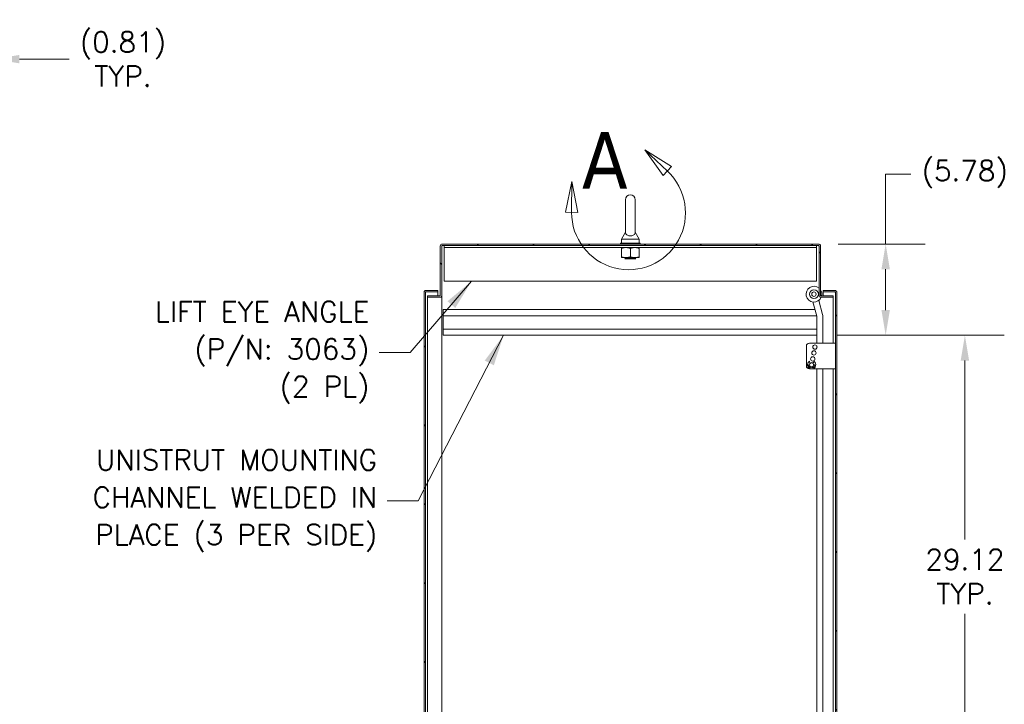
# Model space of a CAD drawing. Header units: inches. Extents: x 10 to 331, y 10 to 212.
# Tile 120 of 145: x 206 to 268, y 121 to 165. Entities that reach past the tile are written whole.
import ezdxf

# ---------------------------------------------------------------- set-up
doc = ezdxf.new("R2010")
doc.units = ezdxf.units.IN
doc.header["$LTSCALE"] = 20
doc.header["$MEASUREMENT"] = 0
for name, color, linetype, lineweight in [('Detail Boundary (ANSI)', 7, 'Continuous', 5), ('Dimension (ANSI)', 7, 'Continuous', 5), ('Hatch (ANSI)', 7, 'Continuous', 5), ('Symbol (ANSI)', 7, 'Continuous', 5), ('Visible (ANSI)', 7, 'Continuous', 5)]:
    doc.layers.add(name, color=color, linetype=linetype, lineweight=lineweight)
doc.styles.add('Label Text (ANSI)', font='tahoma.ttf')
doc.styles.add('ROMANS', font='romans.shx')
doc.dimstyles.new('Default (ANSI)', dxfattribs={"dimscale": 20, "dimtxt": 0.065, "dimasz": 0.08, "dimexe": 0.125, "dimexo": 0.0625, "dimgap": 0.031496, "dimtad": 0, "dimtih": 1, "dimtoh": 1, "dimrnd": 1e-08, "dimzin": 0, "dimdsep": 46, "dimtxsty": 'ROMANS', "dimcen": 0.09, "dimdle": 0.393701, "dimclrd": 256, "dimclre": 256, "dimclrt": 256, "dimadec": 0, "dimazin": 0, "dimtfac": 1.538462, "dimtofl": 0, "dimtmove": 0, "dimatfit": 3, "dimfxl": 1, "dimtolj": 1, "dimtzin": 0, "dimlwd": -1, "dimlwe": -1, "dimarcsym": 0})
doc.dimstyles.new('Default (ANSI)$7', dxfattribs={"dimscale": 20, "dimtxt": 0.065, "dimasz": 0.098425, "dimexe": 0.125, "dimexo": 0.0625, "dimgap": 0.031496, "dimtad": 0, "dimtih": 1, "dimtoh": 1, "dimrnd": 1e-08, "dimzin": 0, "dimdsep": 46, "dimtxsty": 'ROMANS', "dimcen": 0.09, "dimdle": 0.393701, "dimclrd": 256, "dimclre": 256, "dimclrt": 256, "dimadec": 0, "dimazin": 0, "dimtfac": 1.538462, "dimtofl": 0, "dimtmove": 0, "dimatfit": 3, "dimfxl": 1, "dimtolj": 1, "dimtzin": 0, "dimlwd": -1, "dimlwe": -1, "dimarcsym": 0})

# ---------------------------------------------------------------- blocks, each defined once
blk = doc.blocks.new('*D25')
at = {"layer": 'Defpoints', "color": 0, "transparency": 16777216}
for p in [(203.33, 162.331), (204.143, 150.512), (203.33, 147.574)]:
    blk.add_point(p, dxfattribs=at)
at = {"layer": 'Dimension (ANSI)', "transparency": 16777216}
for p, q in [((203.33, 148.824), (203.33, 164.831)), ((204.143, 151.762), (204.143, 164.831)), ((201.73, 162.331), (200.13, 162.331)), ((205.743, 162.331), (208.889, 162.331))]:
    blk.add_line(p, q, dxfattribs=at)
for points in [[(201.73, 162.598), (201.73, 162.064), (203.33, 162.331)], [(205.743, 162.598), (205.743, 162.064), (204.143, 162.331)]]:
    blk.add_solid(points, dxfattribs=at)
at = {"layer": 'Dimension (ANSI)', "transparency": 16777216, "insert": (212.304, 162.331), "char_height": 1.3, "attachment_point": 5, "style": 'ROMANS'}
blk.add_mtext('\\A1;(0.81)\\PTYP.', dxfattribs=at)
blk = doc.blocks.new('*D30')
at = {"layer": 'Defpoints', "color": 0, "transparency": 16777216}
for p in [(256.325, 144.824), (265.719, 144.824), (255.371, 115.699)]:
    blk.add_point(p, dxfattribs=at)
at = {"layer": 'Dimension (ANSI)', "transparency": 16777216}
for p, q in [((257.575, 144.824), (268.219, 144.824)), ((265.719, 143.224), (265.719, 131.885)), ((265.719, 117.299), (265.719, 127.158)), ((256.621, 115.699), (268.219, 115.699))]:
    blk.add_line(p, q, dxfattribs=at)
for points in [[(265.452, 143.224), (265.985, 143.224), (265.719, 144.824)], [(265.452, 117.299), (265.985, 117.299), (265.719, 115.699)]]:
    blk.add_solid(points, dxfattribs=at)
at = {"layer": 'Dimension (ANSI)', "transparency": 16777216, "insert": (265.719, 129.522), "char_height": 1.3, "attachment_point": 5, "style": 'ROMANS'}
blk.add_mtext('\\A1;29.12\\PTYP.', dxfattribs=at)
blk = doc.blocks.new('*D31')
at = {"layer": 'Defpoints', "color": 0, "transparency": 16777216}
for p in [(256.434, 150.606), (260.692, 150.606), (256.325, 144.824)]:
    blk.add_point(p, dxfattribs=at)
at = {"layer": 'Dimension (ANSI)', "transparency": 16777216}
for p, q in [((260.692, 150.606), (260.692, 155.042)), ((260.692, 155.042), (262.292, 155.042)), ((257.684, 150.606), (263.192, 150.606)), ((260.692, 146.424), (260.692, 149.006)), ((257.575, 144.824), (263.192, 144.824))]:
    blk.add_line(p, q, dxfattribs=at)
for points in [[(260.426, 149.006), (260.959, 149.006), (260.692, 150.606)], [(260.426, 146.424), (260.959, 146.424), (260.692, 144.824)]]:
    blk.add_solid(points, dxfattribs=at)
at = {"layer": 'Dimension (ANSI)', "transparency": 16777216, "insert": (265.708, 155.042), "char_height": 1.3, "attachment_point": 5, "style": 'ROMANS'}
blk.add_mtext('\\A1;(5.78)', dxfattribs=at)
blk = doc.blocks.new('2dDetail0')
at = {"layer": 'Detail Boundary (ANSI)', "linetype": 'Continuous'}
for p, q in [((12.3424, 7.7617), (12.2708, 7.8286)), ((12.3558, 7.776), (12.2708, 7.8286)), ((12.2708, 7.8286), (12.3291, 7.7475)), ((12.3291, 7.7475), (12.3558, 7.776)), ((12.0391, 7.7288), (12.019, 7.631)), ((12.0385, 7.6308), (12.0391, 7.7288)), ((12.058, 7.6307), (12.0391, 7.7288)), ((12.019, 7.631), (12.058, 7.6307))]:
    blk.add_line(p, q, dxfattribs=at)
at = {"layer": 'Detail Boundary (ANSI)', "linetype": 'Continuous', "flags": 128}
for points in [[(12.3558, 7.776), (12.2708, 7.8286), (12.3291, 7.7475), (12.3558, 7.776)], [(12.058, 7.6307), (12.0391, 7.7288), (12.019, 7.631), (12.058, 7.6307)]]:
    blk.add_lwpolyline(points, dxfattribs=at)
at = {"layer": 'Detail Boundary (ANSI)'}
blk.add_arc((12.2191, 7.6297), 0.1806, 179.6329, 46.9562, dxfattribs=at)
for points in [[(12.3558, 7.776), (12.2708, 7.8286), (12.3291, 7.7475), (12.3558, 7.776)], [(12.058, 7.6307), (12.0391, 7.7288), (12.019, 7.631), (12.058, 7.6307)]]:
    blk.add_solid(points, dxfattribs=at)
at = {"layer": 'Detail Boundary (ANSI)', "insert": (12.0711, 7.7056), "char_height": 0.18, "attachment_point": 7, "style": 'Label Text (ANSI)'}
blk.add_mtext('A', dxfattribs=at)

msp = doc.modelspace()

# ---------------------------------------------------------------- hatches: boundary and pattern name
at = {"layer": 'Hatch (ANSI)'}
h = msp.add_hatch(dxfattribs=at)
h.set_pattern_fill('ANSI31', color=256, scale=20, angle=90, style=0)
edge = h.paths.add_edge_path()
edge.add_line((257.371, 147.324), (256.59, 147.324))
edge.add_ellipse((256.59, 147.356), major_axis=(0, -0.0313), ratio=1, start_angle=270, end_angle=360, ccw=False)
edge.add_line((256.559, 147.356), (256.559, 150.481))
edge.add_ellipse((256.434, 150.481), major_axis=(0.125, 0), ratio=1, start_angle=0, end_angle=90)
edge.add_line((256.434, 150.606), (232.559, 150.606))
edge.add_ellipse((232.559, 150.481), major_axis=(0, 0.125), ratio=1, start_angle=0, end_angle=90)
edge.add_line((232.434, 150.481), (232.434, 147.356))
edge.add_ellipse((232.403, 147.356), major_axis=(0.0313, 0), ratio=1, start_angle=270, end_angle=360, ccw=False)
edge.add_line((232.403, 147.324), (231.621, 147.324))
edge.add_line((231.621, 147.324), (231.621, 147.231))
edge.add_line((231.621, 147.231), (232.403, 147.231))
edge.add_ellipse((232.403, 147.356), major_axis=(0, -0.125), ratio=1, start_angle=0, end_angle=90)
edge.add_line((232.528, 147.356), (232.528, 150.481))
edge.add_ellipse((232.559, 150.481), major_axis=(-0.0313, 0), ratio=1, start_angle=270, end_angle=360, ccw=False)
edge.add_line((232.559, 150.512), (256.434, 150.512))
edge.add_ellipse((256.434, 150.481), major_axis=(0, 0.0312), ratio=1, start_angle=270, end_angle=360, ccw=False)
edge.add_line((256.465, 150.481), (256.465, 147.356))
edge.add_ellipse((256.59, 147.356), major_axis=(-0.125, 0), ratio=1, start_angle=0, end_angle=90)
edge.add_line((256.59, 147.231), (257.371, 147.231))
edge.add_line((257.371, 147.231), (257.371, 147.324))
h = msp.add_hatch(dxfattribs=at)
h.set_pattern_fill('ANSI31', color=256, scale=20, angle=75, style=0)
edge = h.paths.add_edge_path()
edge.add_line((231.532, 147.574), (232.282, 147.574))
edge.add_line((232.282, 147.574), (232.282, 147.668))
edge.add_line((232.282, 147.668), (231.532, 147.668))
edge.add_ellipse((231.532, 147.543), major_axis=(0, 0.125), ratio=1, start_angle=0, end_angle=90)
edge.add_line((231.407, 147.543), (231.407, 85.543))
edge.add_ellipse((231.532, 85.543), major_axis=(-0.125, 0), ratio=1, start_angle=0, end_angle=90)
edge.add_line((231.532, 85.418), (232.282, 85.418))
edge.add_line((232.282, 85.418), (232.282, 85.512))
edge.add_line((232.282, 85.512), (231.532, 85.512))
edge.add_ellipse((231.532, 85.543), major_axis=(0, -0.0312), ratio=1, start_angle=270, end_angle=360, ccw=False)
edge.add_line((231.5, 85.543), (231.5, 147.543))
edge.add_ellipse((231.532, 147.543), major_axis=(-0.0312, 0), ratio=1, start_angle=270, end_angle=360, ccw=False)
h = msp.add_hatch(dxfattribs=at)
h.set_pattern_fill('ANSI31', color=256, scale=20, angle=15, style=0)
edge = h.paths.add_edge_path()
edge.add_line((256.719, 147.574), (257.469, 147.574))
edge.add_ellipse((257.469, 147.543), major_axis=(0, 0.0312), ratio=1, start_angle=270, end_angle=360, ccw=False)
edge.add_line((257.5, 147.543), (257.5, 85.543))
edge.add_ellipse((257.469, 85.543), major_axis=(0.0313, 0), ratio=1, start_angle=270, end_angle=360, ccw=False)
edge.add_line((257.469, 85.512), (256.719, 85.512))
edge.add_line((256.719, 85.512), (256.719, 85.418))
edge.add_line((256.719, 85.418), (257.469, 85.418))
edge.add_ellipse((257.469, 85.543), major_axis=(0, -0.125), ratio=1, start_angle=0, end_angle=90)
edge.add_line((257.594, 85.543), (257.594, 147.543))
edge.add_ellipse((257.469, 147.543), major_axis=(0.125, 0), ratio=1, start_angle=0, end_angle=90)
edge.add_line((257.469, 147.668), (256.719, 147.668))
edge.add_line((256.719, 147.668), (256.719, 147.574))

# ---------------------------------------------------------------- linework, layer by layer
at = {"layer": 'Visible (ANSI)'}
for p, q in [((244.186, 153.418), (244.186, 151.358)), ((244.806, 151.358), (244.806, 153.418)), ((244.186, 151.358), (243.936, 150.918)), ((244.806, 151.358), (245.056, 150.918)), ((256.434, 150.606), (232.559, 150.606)), ((245.121, 150.668), (243.871, 150.668)), ((243.871, 150.668), (243.871, 150.606)), ((243.936, 150.918), (245.056, 150.918)), ((243.936, 150.918), (243.936, 150.668)), ((245.056, 150.918), (245.056, 150.668)), ((245.121, 150.668), (245.121, 150.606)), ((232.434, 150.481), (232.434, 147.356)), ((232.528, 147.356), (232.528, 150.481)), ((232.559, 150.512), (256.434, 150.512)), ((232.684, 150.387), (232.684, 150.512)), ((232.684, 150.387), (256.309, 150.387)), ((232.684, 150.387), (232.684, 150.356)), ((232.684, 150.356), (232.684, 148.262)), ((243.934, 149.796), (243.934, 150.337)), ((244.496, 149.796), (244.496, 150.337)), ((245.059, 149.796), (245.059, 150.337)), ((256.309, 150.387), (256.309, 150.512)), ((256.309, 150.387), (256.309, 150.356)), ((256.309, 148.262), (256.309, 150.356)), ((256.465, 150.481), (256.465, 147.356)), ((256.559, 147.356), (256.559, 150.481)), ((243.934, 149.746), (244.215, 149.746)), ((244.121, 149.746), (244.121, 149.742)), ((244.871, 149.742), (244.121, 149.742)), ((244.181, 149.711), (244.121, 149.742)), ((244.181, 149.686), (244.148, 149.668)), ((244.845, 149.668), (244.148, 149.668)), ((244.215, 149.746), (244.778, 149.746)), ((244.778, 149.746), (245.059, 149.746)), ((244.811, 149.711), (244.871, 149.742)), ((244.811, 149.686), (244.845, 149.668)), ((244.871, 149.746), (244.871, 149.742)), ((232.684, 148.262), (256.309, 148.262)), ((231.407, 147.543), (231.407, 85.543)), ((231.5, 85.543), (231.5, 147.543)), ((232.282, 147.668), (231.532, 147.668)), ((231.532, 147.574), (232.282, 147.574)), ((231.532, 147.574), (232.282, 147.574)), ((232.282, 147.574), (232.282, 147.668)), ((232.282, 147.324), (232.282, 147.574)), ((257.469, 147.668), (256.719, 147.668)), ((256.719, 147.668), (256.719, 147.574)), ((256.719, 147.574), (257.469, 147.574)), ((257.469, 147.574), (256.719, 147.574)), ((256.719, 147.574), (256.719, 147.324)), ((257.5, 147.543), (257.5, 85.543)), ((257.594, 85.543), (257.594, 147.543)), ((232.403, 147.324), (231.621, 147.324)), ((231.621, 147.324), (231.621, 147.231)), ((231.621, 147.231), (231.621, 87.637)), ((231.621, 147.231), (232.403, 147.231)), ((232.403, 147.231), (232.528, 147.231)), ((232.528, 147.324), (232.524, 147.324)), ((232.528, 147.356), (232.528, 147.324)), ((232.528, 147.324), (232.528, 147.231)), ((232.528, 147.231), (232.528, 85.856)), ((232.528, 147.231), (232.559, 147.231)), ((232.528, 147.231), (232.559, 147.231)), ((232.559, 147.231), (232.559, 147.231)), ((232.559, 147.231), (232.559, 147.231)), ((256.081, 146.935), (256.322, 146.036)), ((256.686, 146.133), (256.445, 147.032)), ((256.465, 146.958), (256.465, 147.048)), ((257.371, 147.324), (256.59, 147.324)), ((256.59, 147.231), (257.371, 147.231)), ((257.371, 147.231), (257.371, 147.324)), ((257.371, 144.324), (257.371, 147.231)), ((232.621, 146.449), (256.211, 146.449)), ((232.621, 146.064), (232.621, 146.449)), ((232.621, 146.064), (232.621, 145.209)), ((232.621, 146.064), (256.314, 146.064)), ((256.325, 146.01), (256.325, 144.324)), ((256.702, 144.324), (256.702, 146.01)), ((232.621, 145.209), (256.325, 145.209)), ((232.621, 144.824), (232.621, 145.209)), ((232.621, 144.824), (256.325, 144.824)), ((257.4, 144.324), (255.853, 144.324)), ((257.4, 144.324), (257.5, 144.324)), ((255.665, 144.137), (255.665, 142.885)), ((256.325, 144.147), (256.325, 144.01)), ((255.89, 143.02), (255.863, 143.181)), ((256.101, 143.02), (256.128, 143.181)), ((255.803, 142.953), (255.871, 142.953)), ((255.934, 142.697), (255.853, 142.697)), ((255.969, 142.825), (255.954, 142.754)), ((256.022, 142.825), (255.969, 142.825)), ((256.022, 142.825), (256.037, 142.754)), ((257.4, 142.697), (256.057, 142.697)), ((256.188, 142.953), (256.12, 142.953)), ((256.325, 142.697), (256.325, 117.26)), ((256.702, 118), (256.702, 142.697)), ((257.371, 117.094), (257.371, 142.697)), ((257.5, 142.697), (257.4, 142.697))]:
    msp.add_line(p, q, dxfattribs=at)
for centre, radius in [((256.143, 147.431), 0.281), ((256.143, 147.431), 0.141), ((256.14, 143.703), 0.138), ((256.205, 144.078), 0.138), ((255.995, 142.953), 0.125), ((256.07, 143.328), 0.138)]:
    msp.add_circle(centre, radius, dxfattribs=at)
for centre, radius, start, end in [((244.496, 153.418), 0.31, 0, 180), ((232.559, 150.481), 0.125, 90, 180), ((256.434, 150.481), 0.125, 0, 90), ((232.559, 150.481), 0.0313, 90, 180), ((256.434, 150.481), 0.0312, 0, 90), ((244.175, 149.698), 0.0141, 297.5, 62.5), ((244.818, 149.698), 0.0141, 117.5, 242.5), ((231.532, 147.543), 0.125, 90, 180), ((231.532, 147.543), 0.0312, 90, 180), ((256.143, 147.431), 0.5, 49.94246, 336.39967), ((256.143, 147.431), 0.5, 347.70446, 33.80288), ((257.469, 147.543), 0.125, 0, 90), ((257.469, 147.543), 0.0312, 0, 90), ((232.403, 147.356), 0.0313, 270, 0), ((232.403, 147.356), 0.125, 270, 0), ((256.59, 147.356), 0.125, 180, 270), ((256.59, 147.356), 0.0313, 180, 270), ((256.225, 146.01), 0.1, 0, 15), ((256.225, 146.01), 0.477, 0, 15), ((255.853, 144.137), 0.188, 90, 180), ((255.995, 142.953), 0.263, 120.34364, 59.65636), ((255.995, 142.953), 0.138, 38.29399, 141.70601), ((255.853, 142.885), 0.188, 180, 270), ((255.803, 142.943), 0.01, 90, 182.96618), ((255.995, 142.953), 0.203, 182.96618, 258.35424), ((255.995, 142.953), 0.138, 180, 258.31171), ((255.995, 142.953), 0.138, 281.68829, 0), ((255.995, 142.953), 0.203, 281.64576, 357.03382), ((256.188, 142.943), 0.01, 357.03382, 90)]:
    msp.add_arc(centre, radius, start, end, dxfattribs=at)
for points, knots in [([(244.806, 151.358), (244.806, 151.358), (244.806, 151.356), (244.806, 151.347), (244.806, 151.334), (244.799, 151.295), (244.787, 151.258), (244.734, 151.199), (244.707, 151.179), (244.65, 151.15), (244.619, 151.139), (244.554, 151.126), (244.522, 151.123), (244.458, 151.124), (244.427, 151.128), (244.368, 151.141), (244.341, 151.151), (244.288, 151.177), (244.265, 151.194), (244.223, 151.236), (244.208, 151.262), (244.188, 151.317), (244.187, 151.344), (244.186, 151.357), (244.186, 151.358), (244.186, 151.358)], [0.914238, 0.914238, 0.914238, 0.914238, 0.952055, 0.952055, 1.031104, 1.031104, 1.178734, 1.178734, 1.276263, 1.276263, 1.362415, 1.362415, 1.439826, 1.439826, 1.514202, 1.514202, 1.592685, 1.592685, 1.685246, 1.685246, 1.802688, 1.802688, 1.946222, 1.946222, 1.985807, 1.985807, 1.985807, 1.985807]), ([(231.5, 147.543), (231.5, 147.553), (231.514, 147.562), (231.529, 147.572), (231.53, 147.573), (231.531, 147.573), (231.532, 147.574)], [0, 0, 0, 0, 1.483475, 1.483475, 1.483475, 1.570796, 1.570796, 1.570796, 1.570796]), ([(257.5, 147.543), (257.5, 147.553), (257.487, 147.562), (257.472, 147.572), (257.471, 147.573), (257.47, 147.573), (257.469, 147.574)], [0, 0, 0, 0, 1.483475, 1.483475, 1.483475, 1.570796, 1.570796, 1.570796, 1.570796])]:
    msp.add_open_spline(points, degree=3, knots=knots, dxfattribs=at)
for points in [[(244.215, 150.387), (244.085, 150.387), (243.934, 150.337)], [(243.934, 150.337), (243.934, 150.387), (243.934, 150.387)], [(244.496, 150.337), (244.346, 150.387), (244.215, 150.387)], [(244.778, 150.387), (244.647, 150.387), (244.496, 150.337)], [(245.059, 150.337), (244.908, 150.387), (244.778, 150.387)], [(245.059, 150.387), (245.059, 150.387), (245.059, 150.337)], [(243.934, 149.796), (244.085, 149.746), (244.215, 149.746)], [(243.934, 149.746), (243.934, 149.746), (243.934, 149.796)], [(244.215, 149.746), (244.346, 149.746), (244.496, 149.796)], [(244.496, 149.796), (244.647, 149.746), (244.778, 149.746)], [(244.778, 149.746), (244.908, 149.746), (245.059, 149.796)], [(245.059, 149.796), (245.059, 149.746), (245.059, 149.746)]]:
    msp.add_rational_spline(points, [1, 1.0379548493, 1], degree=2, dxfattribs=at)
for points in [[(231.532, 147.574), (231.527, 147.573), (231.523, 147.572), (231.519, 147.572)], [(257.482, 147.572), (257.478, 147.572), (257.473, 147.573), (257.469, 147.574)]]:
    msp.add_open_spline(points, degree=3, dxfattribs=at)

# ---------------------------------------------------------------- block references
at = {"layer": 'Detail Boundary (ANSI)', "xscale": 20, "yscale": 20, "zscale": 20}
msp.add_blockref('2dDetail0', (0, 0), dxfattribs=at)

# ---------------------------------------------------------------- texts
at = {"layer": 'Symbol (ANSI)', "char_height": 1.3, "attachment_point": 6, "line_spacing_factor": 1.093904, "style": 'ROMANS'}
for s, insert, width in [('{\\fRomanS|b0|i0;\\H1.3000;LIFT EYE ANGLE\\P(P/N: 3063)\\P(2 PL)}', (227.932, 143.733), 15.98315), ('{\\fRomanS|b0|i0;\\H1.3000;UNISTRUT MOUNTING\\PCHANNEL WELDED IN\\PPLACE (3 PER SIDE)}', (228.431, 134.335), 21.47492)]:
    msp.add_mtext(s, dxfattribs=dict(at, insert=insert, width=width))

# ---------------------------------------------------------------- dimensions: what is measured, and where the dimension line sits
at = {"layer": 'Dimension (ANSI)'}
dim = msp.add_linear_dim(base=(203.33, 162.331), p1=(204.143, 150.512), p2=(203.33, 147.574), text='(<>)\\PTYP.', dimstyle='Default (ANSI)', override={"dimgap": 0.031496, "dimtih": 0, "dimtoh": 0, "dimdec": 2, "dimtol": 0, "dimlim": 0, "dimtp": 0, "dimtm": 0, "dimtdec": 2, "dimatfit": 1}, dxfattribs=at)
dim.commit()
dim.dimension.update_dxf_attribs({"geometry": '*D25', "text_midpoint": (212.304, 162.331), "dimtype": 160})
for base, p1, p2, text, override, picture, middle in [((260.692, 150.606), (256.325, 144.824), (256.434, 150.606), '(<>)', {"dimgap": 0.031496, "dimdec": 2, "dimtol": 0, "dimlim": 0, "dimtp": 0, "dimtm": 0, "dimtdec": 2, "dimatfit": 2}, '*D31', (265.708, 155.042)), ((265.718551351, 144.824296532), (255.3713609, 115.699296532), (256.3254602, 144.824296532), '<>\\PTYP.', {"dimdec": 2, "dimtp": 0, "dimtm": 0, "dimtdec": 2, "dimatfit": 1}, '*D30', (265.718551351, 129.521696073))]:
    dim = msp.add_linear_dim(base=base, p1=p1, p2=p2, angle=270, text=text, dimstyle='Default (ANSI)', override=override, dxfattribs=at)
    dim.commit()
    dim.dimension.update_dxf_attribs({"geometry": picture, "text_midpoint": middle, "dimtype": 160})

# ---------------------------------------------------------------- leaders
at = {"layer": 'Symbol (ANSI)', "annotation_type": 0, "has_hookline": 1, "hookline_direction": 1}
for points, text_width in [([(234.428, 148.262), (230.531, 143.733), (228.562, 143.733)], 15.44), ([(236.454, 144.824), (231.029, 134.335), (229.061, 134.335)], 20.769)]:
    msp.add_leader(points, dimstyle='Default (ANSI)$7', override={"dimtad": 0}, dxfattribs=dict(at, text_width=text_width))

doc.saveas('drawing.dxf')
